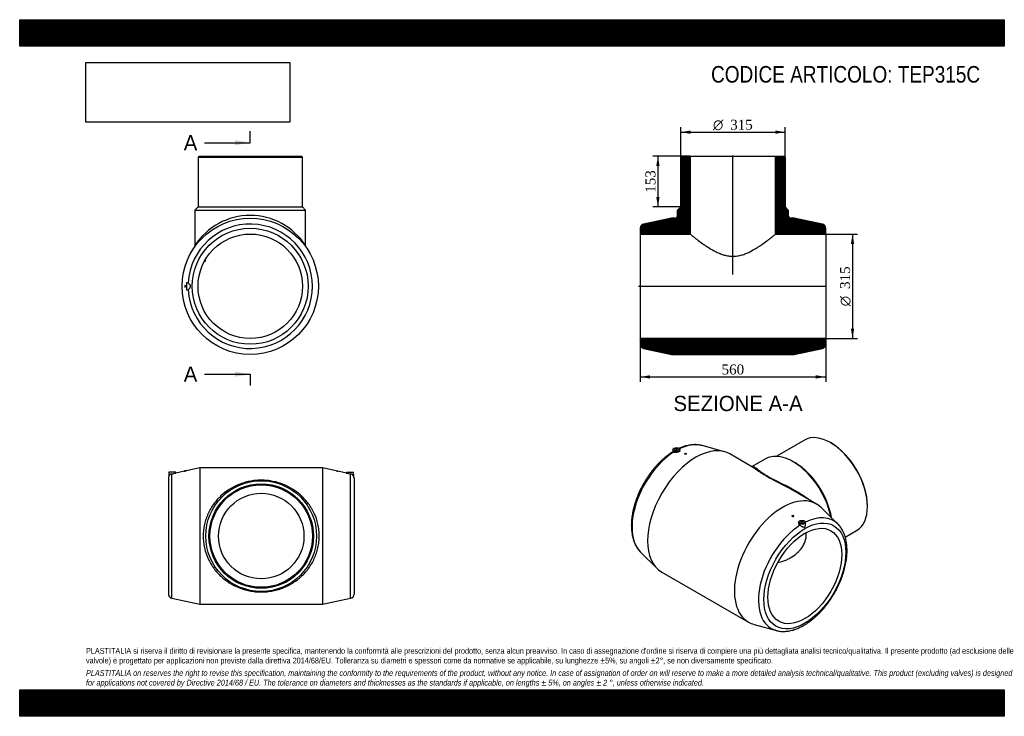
# Model space of a CAD drawing. Header units: millimetres. Extents: x 0 to 2970, y 0 to 2100.
import ezdxf
from ezdxf.enums import TextEntityAlignment as Align
from ezdxf.lldxf.tags import DXFTag

# ---------------------------------------------------------------- set-up
doc = ezdxf.new("R2010")
doc.units = ezdxf.units.MM
doc.header["$LTSCALE"] = 10
for name, color, linetype in [('Default', 7, 'Continuous'), ('DV4_Default', 7, 'Continuous'), ('TEP315C', 7, 'Continuous')]:
    doc.layers.add(name, color=color, linetype=linetype)
doc.styles.add('SEACAD_Solid_Edge_ANSI', font='seans.ttf')
doc.styles.add('SEACAD_Solid_Edge_ANSI1_Symbols', font='semeca1.ttf')
doc.styles.add('SEACAD_Times_New_Roman', font='times.ttf')
tags = doc.linetypes.add('CENTER2', pattern=[28.575, 19.05, -3.175, 3.175, -3.175]).pattern_tags.tags
tags[10:11] = [DXFTag(74, 4), DXFTag(75, 0), DXFTag(340, '0'), DXFTag(46, 0.0), DXFTag(50, 0.0), DXFTag(44, 0.0), DXFTag(45, 0.0)]
tags[8:9] = [DXFTag(74, 4), DXFTag(75, 0), DXFTag(340, '0'), DXFTag(46, 0.0), DXFTag(50, 0.0), DXFTag(44, 0.0), DXFTag(45, 0.0)]
tags[6:7] = [DXFTag(74, 4), DXFTag(75, 0), DXFTag(340, '0'), DXFTag(46, 0.0), DXFTag(50, 0.0), DXFTag(44, 0.0), DXFTag(45, 0.0)]
tags[4:5] = [DXFTag(74, 4), DXFTag(75, 0), DXFTag(340, '0'), DXFTag(46, 0.0), DXFTag(50, 0.0), DXFTag(44, 0.0), DXFTag(45, 0.0)]
doc.dimstyles.new('ANSImm', dxfattribs={"dimtxt": 30, "dimasz": 30, "dimexe": 15, "dimexo": 0, "dimgap": 7.5, "dimtad": 1, "dimdsep": 46, "dimtxsty": 'SEACAD_Times_New_Roman', "dimblk1": '_SE_FILLED', "dimblk2": '_SE_FILLED', "dimsah": 1, "dimcen": 15, "dimazin": 0, "dimtfac": 0.85, "dimtdec": 3, "dimtofl": 0, "dimtmove": 0, "dimatfit": 3, "dimfxl": 1, "dimarcsym": 0})
picture_1 = doc.add_image_def('image1.jpg', size_in_pixel=(4302, 1260))

# ---------------------------------------------------------------- blocks, each defined once
blk = doc.blocks.new('SE')
at = {"layer": 'TEP315C', "color": 7, "linetype": 'Continuous'}
for p, q in [((543.5, 748.8), (502, 740)), ((543.5, 748.8), (543.5, 337.8)), ((913.5, 748.8), (543.5, 748.8)), ((913.5, 748.8), (913.5, 337.8)), ((955.1, 740), (913.5, 748.8)), ((448.5, 718.1), (448.5, 368.5)), ((450, 735.8), (449.6, 723.3)), ((471, 735.8), (450, 735.8)), ((458.8, 355.8), (458.8, 730.5)), ((471.1, 733.4), (471, 735.8)), ((497.1, 738.9), (471.1, 733.4)), ((502, 740.3), (497, 740.3)), ((497, 740.3), (497, 738.9)), ((502, 740), (502, 740.3)), ((955, 740.3), (960, 740.3)), ((955, 740.3), (955, 740)), ((960, 738.9), (960, 740.3)), ((986, 733.4), (960, 738.9)), ((986, 735.8), (1007, 735.8)), ((986, 735.8), (986, 733.4)), ((998.2, 355.8), (998.2, 730.5)), ((1007.5, 723.3), (1007, 735.8)), ((1008.5, 718.1), (1008.5, 368.5)), ((458.8, 355.8), (543.5, 337.8)), ((543.5, 337.8), (913.5, 337.8)), ((913.5, 337.8), (998.2, 355.8))]:
    blk.add_line(p, q, dxfattribs=at)
for radius in [167, 157.5, 154.5, 128.9]:
    blk.add_circle((728.5, 543.3), radius, dxfattribs=at)
for centre, radius, start, end in [((461.5, 718.1), 13, 156.4292, 180), ((461.2, 718), 12.8, 100.7889, 155.6615), ((417.4, 932.8), 206.5, 281.564, 285.0674), ((1001.1, 944.4), 209.6, 257.3039, 258.7013), ((1039.6, 932.8), 206.5, 254.9326, 258.436), ((995.8, 718), 12.8, 24.3385, 79.2111), ((995.5, 718.1), 13, 0, 23.5632), ((461.5, 368.5), 13, 180, 258.0026), ((995.5, 368.5), 13, 281.9974, 0)]:
    blk.add_arc(centre, radius, start, end, dxfattribs=at)
for points, knots in [([(497, 738.9), (497, 738.9), (497.3, 739), (498.2, 739.1), (498.9, 739.3), (500.2, 739.6), (500.8, 739.7), (501.7, 739.9), (502, 740), (502, 740), (502, 740), (502, 740)], [0.1261529, 0.1261529, 0.1261529, 0.1261529, 0.25, 0.25, 0.375, 0.375, 0.5, 0.5, 0.625, 0.625, 0.6263506, 0.6263506, 0.6263506, 0.6263506]), ([(553.5, 543.3), (553.5, 549.3), (553.9, 555.3), (555.2, 567.3), (556.2, 573.1), (558.8, 584.5), (560.3, 590.2), (564.1, 601.1), (566.2, 606.5), (573.4, 622), (579.1, 631.6), (588.9, 644.9), (592.3, 649.2), (599.5, 657.2), (603.2, 661), (614.9, 671.8), (623.3, 678.3), (641.4, 689.7), (650.9, 694.6), (666.1, 700.7), (671.3, 702.6), (679.4, 705), (682.2, 705.7), (687.8, 707.1), (690.6, 707.7), (699.1, 709.4), (704.8, 710.3), (713.7, 711.1), (716.7, 711.4), (722.7, 711.7), (725.7, 711.7), (734.6, 711.7), (740.5, 711.4), (752.3, 710.3), (758.2, 709.4), (775.2, 706), (785.9, 702.8), (806.4, 694.5), (815.9, 689.6), (829.3, 681.1), (833.6, 678.1), (842, 671.6), (846.1, 668.2), (857.9, 657.2), (865, 649.2), (874.7, 636.1), (877.7, 631.6), (881.9, 624.4), (883.3, 622), (885.9, 617), (887.2, 614.4), (893.2, 601.4), (897, 590.5), (900.8, 573.3), (901.9, 567.4), (903.2, 555.5), (903.5, 549.6), (903.5, 537.7), (903.2, 531.7), (901.9, 519.7), (901, 513.9), (898.4, 502.5), (896.9, 496.9), (894.1, 488.7), (893.1, 485.9), (891, 480.6), (889.9, 477.9), (883.9, 464.9), (878.2, 455.4), (868.5, 442.1), (865.1, 437.8), (857.9, 429.7), (854.1, 425.9), (846.3, 418.6), (842.3, 415.1), (833.8, 408.6), (829.5, 405.6), (815.9, 396.9), (806.4, 392), (791.2, 385.9), (785.9, 384.1), (775.1, 380.8), (769.5, 379.4), (758.2, 377.2), (752.4, 376.3), (743.5, 375.4), (740.5, 375.2), (734.5, 374.9), (731.6, 374.8), (722.6, 374.8), (716.7, 375.1), (707.8, 376), (704.9, 376.4), (699, 377.2), (696.2, 377.7), (687.7, 379.4), (682.2, 380.8), (671.4, 384), (666.1, 385.8), (650.8, 392), (641.3, 396.9), (627.8, 405.4), (623.5, 408.5), (615.1, 414.9), (611, 418.4), (599.2, 429.3), (592, 437.3), (582.4, 450.5), (579.4, 455), (573.7, 464.6), (571, 469.7), (563.8, 485.2), (560.1, 496.1), (556.2, 513.4), (555.2, 519.4), (553.9, 531.2), (553.5, 537.3), (553.5, 543.3)], [0, 0, 0, 0, 0.015625, 0.015625, 0.03125, 0.03125, 0.046875, 0.046875, 0.0625, 0.0625, 0.09375, 0.09375, 0.109375, 0.109375, 0.125, 0.125, 0.15625, 0.15625, 0.1875, 0.1875, 0.203125, 0.203125, 0.210937, 0.210937, 0.21875, 0.21875, 0.234375, 0.234375, 0.242187, 0.242187, 0.25, 0.25, 0.265625, 0.265625, 0.28125, 0.28125, 0.3125, 0.3125, 0.34375, 0.34375, 0.359375, 0.359375, 0.375, 0.375, 0.40625, 0.40625, 0.421875, 0.421875, 0.429687, 0.429687, 0.4375, 0.4375, 0.46875, 0.46875, 0.484375, 0.484375, 0.5, 0.5, 0.515625, 0.515625, 0.53125, 0.53125, 0.546875, 0.546875, 0.554687, 0.554687, 0.5625, 0.5625, 0.59375, 0.59375, 0.609375, 0.609375, 0.625, 0.625, 0.640625, 0.640625, 0.65625, 0.65625, 0.6875, 0.6875, 0.703125, 0.703125, 0.71875, 0.71875, 0.734375, 0.734375, 0.742187, 0.742187, 0.75, 0.75, 0.765625, 0.765625, 0.773437, 0.773437, 0.78125, 0.78125, 0.796875, 0.796875, 0.8125, 0.8125, 0.84375, 0.84375, 0.859375, 0.859375, 0.875, 0.875, 0.90625, 0.90625, 0.921875, 0.921875, 0.9375, 0.9375, 0.96875, 0.96875, 0.984375, 0.984375, 1, 1, 1, 1])]:
    blk.add_open_spline(points, degree=3, knots=knots, dxfattribs=at)
blk = doc.blocks.new('SE1')
at = {"layer": 'TEP315C', "color": 7, "linetype": 'Continuous'}
for p, q in [((2367, 832.7), (2282, 783.7)), ((1970.3, 804.1), (1970, 797.3)), ((1991.4, 801.4), (1991.3, 804.1)), ((2125.6, 797.7), (2058.2, 816.1)), ((2447.9, 823.7), (2445.7, 824.9)), ((1978.8, 801.3), (1978.8, 800.8)), ((1982.8, 800.8), (1982.8, 801.3)), ((2005.9, 791.7), (2005.9, 790.7)), ((2010.9, 791.3), (2010.9, 791.7)), ((2210.7, 751.3), (2142.3, 790.8)), ((2249.5, 775.9), (2209.8, 753)), ((2339.7, 763.7), (2333, 767.6)), ((2403.9, 639.8), (2335.5, 679.2)), ((2467.8, 579.6), (2418.2, 628.8)), ((2557.1, 632), (2557.1, 634.5)), ((2329.7, 604.7), (2329.7, 604.3)), ((2334.7, 603.7), (2334.7, 604.7)), ((2349.3, 585.2), (2349.2, 582.7)), ((2357.8, 582.5), (2357.8, 582)), ((2361.8, 582), (2361.8, 582.5)), ((2370.6, 578.7), (2370.3, 585.2)), ((2490.3, 540.2), (2524.5, 559.9)), ((1872.8, 495), (1922.5, 445.8)), ((1936.8, 434.9), (2198.4, 283.8)), ((2215, 276.9), (2282.4, 258.6))]:
    blk.add_line(p, q, dxfattribs=at)
for centre, major_axis, start_param, end_param in [((2445.7, 696.3), (-78.8, 136.4), 3.141593, 6.283185), ((2039.5, 612.9), (-102.7, -178), 3.141593, 6.283185), ((1980.8, 801.3), (-2, 0), 2.647628, 6.283185), ((1979.6, 647.4), (-93.7, -162.4), 3.296944, 3.844935), ((1979.6, 647.4), (-93.7, -162.4), 3.292431, 3.296944), ((2447.9, 697.6), (77.3, -133.8), 0.785398, 2.356194), ((1979.6, 647.4), (-93.7, -162.4), 3.983279, 6.132347), ((1980.8, 801.3), (-2, 0), 0, 0.493965), ((2333, 631.2), (-83.5, 144.6), 4.185145, 6.283185), ((2339.7, 635.1), (-78.8, 136.4), 4.133892, 5.497787), ((2301.1, 461.8), (-102.7, -178), 2.990755, 6.283185), ((2361, 427.2), (-93.7, -162.4), 2.992497, 3.856864), ((2361, 427.2), (-93.7, -162.4), 3.983279, 6.434023), ((2359.8, 582.5), (2, 0), 0, 3.635557), ((2359.8, 582.5), (2, 0), 5.789221, 6.283185), ((2361, 427.2), (-93.7, -162.4), -3.292431, -3.290688), ((2301.1, 461.8), (-102.7, -178), 0, 0.150838), ((2361, 427.2), (-93.7, -162.4), 0.150838, 0.153919)]:
    blk.add_ellipse(centre, major_axis=major_axis, ratio=0.57735, start_param=start_param, end_param=end_param, dxfattribs=at)
for centre, major_axis in [((1980.8, 803.9), (-10.5, 0)), ((1980.8, 803.9), (-5.75, 0)), ((2008.4, 791.7), (-2.5, 0)), ((2368.3, 423), (-87.4, -151.4)), ((2332.2, 604.7), (2.5, 0)), ((2368.3, 423), (-78.7, -136.4)), ((2359.8, 585.1), (10.5, 0)), ((2359.8, 585.1), (5.75, 0))]:
    blk.add_ellipse(centre, major_axis=major_axis, ratio=0.57735, dxfattribs=at)
for points, knots in [([(2057.6, 816.2), (2056.5, 816.5), (2053.8, 817.3), (2048.6, 818.2), (2042.4, 818.8), (2036, 819), (2029.5, 818.7), (2022.8, 817.9), (2016, 816.7), (2009.1, 815), (2002.2, 812.9), (1995.4, 810.4), (1991.1, 808.5), (1989, 807.6)], [0, 0, 0, 0, 0.0425905, 0.1257763, 0.2095137, 0.2938867, 0.3789318, 0.4646389, 0.5509581, 0.6378098, 0.7250977, 0.8127205, 0.8889348, 0.8889348, 0.8889348, 0.8889348]), ([(1970.2, 797.4), (1968, 796), (1964, 793.5), (1957.3, 788.8), (1950.5, 783.6), (1943.7, 778), (1937, 772), (1930.5, 765.7), (1924.1, 759.2), (1917.8, 752.3), (1911.7, 745.1), (1905.8, 737.7), (1900.1, 730.1), (1894.7, 722.2), (1889.4, 714.2), (1884.4, 706), (1879.6, 697.6), (1875.1, 689.1), (1870.8, 680.5), (1866.9, 671.7), (1863.2, 663), (1859.9, 654.1), (1856.9, 645.3), (1854.2, 636.4), (1851.8, 627.6), (1849.7, 618.8), (1848, 610.1), (1846.7, 601.5), (1845.7, 592.9), (1845.1, 584.5), (1844.9, 576.3), (1845, 568.2), (1845.5, 560.3), (1846.4, 552.6), (1847.6, 545.2), (1849.3, 538), (1851.3, 531.1), (1853.7, 524.5), (1856.4, 518.3), (1859.5, 512.4), (1862.9, 506.9), (1866.7, 501.8), (1870.1, 497.7), (1872.2, 495.8), (1872.9, 495)], [0, 0, 0, 0, 0.020527, 0.044871, 0.0692, 0.093511, 0.117802, 0.142073, 0.166324, 0.190557, 0.214774, 0.238977, 0.263169, 0.287351, 0.311526, 0.335698, 0.359868, 0.384039, 0.408214, 0.432396, 0.456586, 0.480787, 0.505003, 0.529236, 0.553488, 0.577762, 0.602059, 0.626381, 0.650729, 0.675102, 0.699498, 0.723913, 0.74834, 0.772766, 0.797176, 0.821548, 0.845858, 0.870077, 0.894175, 0.918122, 0.941892, 0.965469, 0.988849, 1, 1, 1, 1]), ([(1991.4, 801.4), (1991.4, 800.9), (1991.2, 800.3), (1990.3, 799), (1989.4, 798.3), (1987.7, 797.3), (1987.1, 797), (1985.8, 796.5), (1985.1, 796.2), (1983, 795.6), (1981.4, 795.2), (1979.1, 795), (1978.4, 794.9), (1976.9, 794.9), (1976.2, 795), (1974.2, 795.2), (1973.1, 795.5), (1972.1, 796)], [0.2688783, 0.2688783, 0.2688783, 0.2688783, 0.375, 0.375, 0.5, 0.5, 0.5625, 0.5625, 0.625, 0.625, 0.75, 0.75, 0.8125, 0.8125, 0.875, 0.875, 1, 1, 1, 1]), ([(2010.9, 791.3), (2010.9, 791), (2010.6, 790.7), (2009.7, 790.1), (2009.1, 789.9), (2007.7, 789.8), (2007.1, 789.8), (2006.2, 790.1), (2005.9, 790.3), (2005.9, 790.7)], [0.5019086, 0.5019086, 0.5019086, 0.5019086, 0.625, 0.625, 0.75, 0.75, 0.875, 0.875, 1, 1, 1, 1]), ([(2209.8, 753), (2209.7, 752.9), (2209.5, 752.8), (2208.9, 752.6), (2208.6, 752.6), (2208.5, 752.6)], [0, 0, 0, 0, 0.0409349, 0.2315718, 0.3053544, 0.3053544, 0.3053544, 0.3053544]), ([(2209.8, 753), (2209.9, 753), (2210, 753.1), (2210.7, 753.4), (2211.5, 753.5), (2213.2, 753.3), (2214.1, 752.9), (2217.2, 751.3), (2219.8, 749.4), (2224.8, 745.5), (2226.7, 744), (2231, 740.7), (2233.3, 738.9), (2238.8, 735), (2241.9, 732.8), (2248.8, 728.4), (2252.5, 726.1), (2258.7, 722.5), (2260.9, 721.3), (2265.4, 718.8), (2267.7, 717.6), (2274.7, 713.9), (2279.6, 711.4), (2289.7, 706.3), (2294.9, 703.7), (2305.4, 698.6), (2310.6, 696), (2320.9, 690.7), (2326.1, 688), (2336.3, 682.4), (2341.4, 679.5), (2356.5, 670.7), (2366.1, 664.5), (2377.6, 656), (2380, 654.2), (2382.4, 652.3)], [0.6232665, 0.6232665, 0.6232665, 0.6232665, 0.625, 0.625, 0.640625, 0.640625, 0.65625, 0.65625, 0.6875, 0.6875, 0.703125, 0.703125, 0.71875, 0.71875, 0.734375, 0.734375, 0.75, 0.75, 0.7578125, 0.7578125, 0.765625, 0.765625, 0.78125, 0.78125, 0.796875, 0.796875, 0.8125, 0.8125, 0.828125, 0.828125, 0.84375, 0.84375, 0.875, 0.875, 0.8835318, 0.8835318, 0.8835318, 0.8835318]), ([(2315.7, 690.2), (2314.8, 690.6), (2314, 691.1), (2307.9, 694.3), (2302.6, 697.1), (2294.7, 701.1), (2292.1, 702.4), (2286.9, 705.1), (2284.3, 706.4), (2276.7, 710.3), (2271.8, 712.9), (2264.6, 716.7), (2262.3, 718), (2257.7, 720.5), (2255.6, 721.8), (2249.3, 725.4), (2245.4, 727.8), (2238.2, 732.3), (2234.9, 734.5), (2226.1, 740.5), (2221.5, 743.9), (2214.9, 748.7), (2212.6, 750.2), (2210.5, 751.4)], [0.1848934, 0.1848934, 0.1848934, 0.1848934, 0.1875, 0.1875, 0.203125, 0.203125, 0.2109375, 0.2109375, 0.21875, 0.21875, 0.234375, 0.234375, 0.2421875, 0.2421875, 0.25, 0.25, 0.265625, 0.265625, 0.28125, 0.28125, 0.3125, 0.3125, 0.3347132, 0.3347132, 0.3347132, 0.3347132]), ([(2329.7, 604.3), (2329.7, 603.8), (2330, 603.4), (2330.9, 602.6), (2331.5, 602.3), (2332.2, 602.2)], [0.750352, 0.750352, 0.750352, 0.750352, 0.875, 0.875, 1, 1, 1, 1]), ([(2332.2, 602.2), (2332.9, 602.2), (2333.5, 602.3), (2334.5, 602.8), (2334.7, 603.2), (2334.7, 603.7), (2334.7, 603.7), (2334.7, 603.7)], [0, 0, 0, 0, 0.125, 0.125, 0.25, 0.25, 0.2504579, 0.2504579, 0.2504579, 0.2504579]), ([(2282.8, 258.5), (2283.3, 258.4), (2285.6, 257.7), (2290.2, 256.8), (2296.3, 256), (2302.7, 255.7), (2309.2, 255.9), (2315.8, 256.5), (2322.5, 257.6), (2329.4, 259.1), (2336.3, 261.1), (2343.3, 263.6), (2350.4, 266.5), (2357.4, 269.9), (2364.5, 273.6), (2371.5, 277.8), (2378.5, 282.4), (2385.4, 287.4), (2392.2, 292.8), (2399, 298.5), (2405.6, 304.5), (2412.1, 310.9), (2418.5, 317.6), (2424.7, 324.6), (2430.7, 331.8), (2436.6, 339.3), (2442.2, 347), (2447.6, 354.9), (2452.8, 363), (2457.8, 371.3), (2462.4, 379.7), (2466.9, 388.2), (2471, 396.9), (2474.9, 405.6), (2478.5, 414.4), (2481.7, 423.2), (2484.6, 432.1), (2487.2, 440.9), (2489.5, 449.7), (2491.4, 458.5), (2493, 467.2), (2494.3, 475.8), (2495.1, 484.3), (2495.6, 492.7), (2495.8, 500.9), (2495.5, 508.9), (2494.9, 516.7), (2493.9, 524.3), (2492.5, 531.7), (2490.8, 538.8), (2488.7, 545.6), (2486.2, 552.1), (2483.3, 558.2), (2480.1, 564), (2476.6, 569.4), (2472.7, 574.3), (2469.6, 577.9), (2467.9, 579.5), (2467.6, 579.8)], [0, 0, 0, 0, 0.004141, 0.021633, 0.039233, 0.056964, 0.074835, 0.092846, 0.110991, 0.129254, 0.147614, 0.166052, 0.184547, 0.203078, 0.221632, 0.240195, 0.258755, 0.277307, 0.295846, 0.314371, 0.332881, 0.351376, 0.369855, 0.388322, 0.406777, 0.425221, 0.443657, 0.462087, 0.480512, 0.498935, 0.517357, 0.535781, 0.554209, 0.572641, 0.591081, 0.609531, 0.627991, 0.646466, 0.664956, 0.683462, 0.701987, 0.720532, 0.739095, 0.757678, 0.776277, 0.794889, 0.813509, 0.832124, 0.850722, 0.869286, 0.887796, 0.90623, 0.924564, 0.942777, 0.96085, 0.978774, 0.996549, 1, 1, 1, 1]), ([(2349.2, 582.7), (2349.2, 582.4), (2349.2, 582.1), (2349.3, 581.3), (2349.5, 580.7), (2349.9, 579.6), (2350.2, 579.1), (2351.3, 577.5), (2352.3, 576.6), (2353.6, 575.8)], [0.7172736, 0.7172736, 0.7172736, 0.7172736, 0.75, 0.75, 0.8125, 0.8125, 0.875, 0.875, 1, 1, 1, 1]), ([(2353.6, 575.8), (2355.8, 574.3), (2358.5, 572.9), (2362, 571.1), (2363.2, 570.6), (2364.9, 570.1), (2365.4, 570), (2366.5, 570), (2367.1, 570.1), (2368.1, 570.7), (2368.5, 571.1), (2369.2, 572.2), (2369.5, 572.8), (2370.2, 574.7), (2370.5, 576), (2370.6, 577.8), (2370.6, 578.3), (2370.6, 578.7)], [0, 0, 0, 0, 0.25, 0.25, 0.375, 0.375, 0.4375, 0.4375, 0.5, 0.5, 0.5625, 0.5625, 0.625, 0.625, 0.75, 0.75, 0.7944079, 0.7944079, 0.7944079, 0.7944079]), ([(2286.9, 463.5), (2292.2, 464.5), (2297.3, 465.9), (2306.2, 468.9), (2309.9, 470.4), (2317.3, 473.7), (2320.8, 475.5), (2331.2, 481.3), (2337.6, 485.7), (2346.3, 493.2), (2349.1, 495.9), (2354.3, 501.5), (2356.7, 504.5), (2363.3, 513.6), (2366.7, 520.1), (2371.5, 534.1), (2372.8, 541.3), (2372.8, 550.3), (2372.8, 552), (2372.7, 553.8)], [0.3227691, 0.3227691, 0.3227691, 0.3227691, 0.34375, 0.34375, 0.359375, 0.359375, 0.375, 0.375, 0.40625, 0.40625, 0.421875, 0.421875, 0.4375, 0.4375, 0.46875, 0.46875, 0.5, 0.5, 0.5073901, 0.5073901, 0.5073901, 0.5073901])]:
    blk.add_open_spline(points, degree=3, knots=knots, dxfattribs=at)
for points in [[(1972.1, 796), (1970.7, 796.7), (1970, 797.1), (1970, 797.3)], [(2335.5, 679.2), (2329, 683), (2322.4, 686.6), (2315.7, 690.2)]]:
    blk.add_open_spline(points, degree=3, dxfattribs=at)
blk = doc.blocks.new('SE2')
at = {"layer": 'TEP315C', "color": 7, "linetype": 'Continuous'}
for p, q in [((540.9, 1688.8), (537.9, 1685.8)), ((537.9, 1685.8), (852.9, 1685.8)), ((537.9, 1685.8), (537.9, 1535.8)), ((540.9, 1688.8), (849.9, 1688.8)), ((852.9, 1685.8), (849.9, 1688.8)), ((852.9, 1535.8), (852.9, 1685.8)), ((537.9, 1535.8), (528.4, 1526.3)), ((528.4, 1526.3), (862.4, 1526.3)), ((528.4, 1526.3), (528.4, 1418.7)), ((537.9, 1535.8), (852.9, 1535.8)), ((862.4, 1526.3), (852.9, 1535.8)), ((862.4, 1418.7), (862.4, 1526.3)), ((557.8, 1372.9), (560, 1371.7)), ((561.2, 1373.9), (559, 1375.1)), ((560, 1371.7), (561.2, 1373.9)), ((507.8, 1307), (502.9, 1306.8)), ((502.9, 1306.8), (502.9, 1285.8)), ((498.4, 1298.8), (498.4, 1293.8)), ((499.3, 1298.8), (498.4, 1298.8)), ((498.4, 1293.8), (499.3, 1293.8)), ((502.9, 1285.8), (507.8, 1285.7))]:
    blk.add_line(p, q, dxfattribs=at)
for radius in [205.5, 174.8, 157.5]:
    blk.add_circle((695.4, 1296.3), radius, dxfattribs=at)
for centre, radius, start, end in [((695.4, 1311.7), 198.3, 32.6288, 147.3712), ((695.4, 1296.3), 187.5, 183.2251, 176.7749), ((520.6, 1418.5), 7.76, 327.5445, 1.2742), ((870.2, 1418.5), 7.73, 178.3959, 212.1182)]:
    blk.add_arc(centre, radius, start, end, dxfattribs=at)
for points in [[(508.2, 1306.9), (508.1, 1307), (508, 1307), (507.9, 1307)], [(499.3, 1293.8), (499.4, 1293.8), (499.5, 1294.1), (499.6, 1294.5)], [(507.9, 1285.7), (508, 1285.7), (508.1, 1285.7), (508.2, 1285.8)]]:
    blk.add_open_spline(points, degree=3, dxfattribs=at)
for points, knots in [([(508.2, 1285.8), (508.8, 1286.2), (510.2, 1287.7), (512.5, 1290.4), (513.3, 1291.3), (514.4, 1293), (514.8, 1293.6), (515.3, 1294.9), (515.5, 1295.6), (515.5, 1297.1), (515.3, 1297.8), (514.8, 1299.1), (514.4, 1299.7), (513.3, 1301.3), (512.5, 1302.3), (510.9, 1304.1), (510.2, 1304.9), (509, 1306.2), (508.5, 1306.7), (508.2, 1306.9)], [0, 0, 0, 0, 0.25, 0.25, 0.375, 0.375, 0.4375, 0.4375, 0.5, 0.5, 0.5625, 0.5625, 0.625, 0.625, 0.75, 0.75, 0.875, 0.875, 1, 1, 1, 1]), ([(499.6, 1294.5), (499.7, 1295), (499.8, 1295.7), (499.8, 1297), (499.7, 1297.6), (499.6, 1298.6), (499.4, 1298.8), (499.3, 1298.8), (499.3, 1298.8), (499.3, 1298.8)], [0, 0, 0, 0, 0.125, 0.125, 0.25, 0.25, 0.375, 0.375, 0.3758874, 0.3758874, 0.3758874, 0.3758874])]:
    blk.add_open_spline(points, degree=3, knots=knots, dxfattribs=at)
blk = doc.blocks.new('SE4')
at = {"color": 7, "linetype": 'Continuous', "style": 'SEACAD_Solid_Edge_ANSI'}
blk.add_text('A', height=46, dxfattribs=at).set_placement((494.8, 1752.1), align=Align.TOP_LEFT)
blk = doc.blocks.new('SE5')
at = {"color": 7, "linetype": 'Continuous', "style": 'SEACAD_Solid_Edge_ANSI'}
blk.add_text('A', height=46, dxfattribs=at).set_placement((494.8, 1054.3), align=Align.TOP_LEFT)
blk = doc.blocks.new('SEANNOT_GROUP')
at = {"linetype": 'Continuous'}
blk.add_hatch(color=7, dxfattribs=at).paths.add_polyline_path([(649.4, 1721.4), (695.4, 1729.1), (649.4, 1736.8)])
at = {"color": 7, "linetype": 'Continuous'}
blk.add_lwpolyline([(557.4, 1729.1), (695.4, 1729.1)], dxfattribs=at)
blk = doc.blocks.new('SEANNOT_GROUP1')
at = {"linetype": 'Continuous'}
blk.add_hatch(color=7, dxfattribs=at).paths.add_polyline_path([(649.4, 1023.6), (695.4, 1031.3), (649.4, 1038.9)])
at = {"color": 7, "linetype": 'Continuous'}
blk.add_lwpolyline([(557.4, 1031.3), (695.4, 1031.3)], dxfattribs=at)
blk = doc.blocks.new('SE3')
at = {"layer": 'Default', "color": 7, "linetype": 'CENTER2'}
for p, q in [((695.4, 1729.1), (695.4, 1763.6)), ((695.4, 1031.3), (695.4, 996.8))]:
    blk.add_line(p, q, dxfattribs=at)
at = {"layer": 'Default', "color": 7, "linetype": 'CENTER2', "const_width": 0.0001}
blk.add_lwpolyline([(695.4, 1729.1), (695.4, 1031.3)], dxfattribs=at)
at = {"layer": 'Default'}
for name in ['SE4', 'SEANNOT_GROUP', 'SE5', 'SEANNOT_GROUP1']:
    blk.add_blockref(name, (0, 0), dxfattribs=at)
blk = doc.blocks.new('SE6')
at = {"layer": 'TEP315C', "linetype": 'Continuous'}
h = blk.add_hatch(dxfattribs=at)
h.set_pattern_fill('LINE', scale=0.629921, angle=45, style=0)
edge = h.paths.add_edge_path()
edge.add_line((1871.4, 1453.8), (2022.5, 1453.8))
edge.add_line((2022.5, 1453.8), (2022.5, 1688.8))
edge.add_line((2022.5, 1688.8), (1996.9, 1688.8))
edge.add_line((1996.9, 1688.8), (1993.9, 1685.8))
edge.add_line((1993.9, 1685.8), (1993.9, 1535.8))
edge.add_line((1993.9, 1535.8), (1984.4, 1526.3))
edge.add_line((1984.4, 1526.3), (1984.4, 1509.8))
edge.add_arc((1976.4, 1509.8), 8, 270, 360, ccw=False)
edge.add_line((1976.4, 1501.8), (1966.4, 1501.8))
edge.add_line((1966.4, 1501.8), (1881.7, 1483.8))
edge.add_arc((1884.4, 1471.1), 13, 101.9974, 180)
edge.add_line((1871.4, 1471.1), (1871.4, 1453.8))
h = blk.add_hatch(dxfattribs=at)
h.set_pattern_fill('LINE', scale=0.629921, angle=45, style=0)
edge = h.paths.add_edge_path()
edge.add_line((2280.3, 1453.8), (2431.4, 1453.8))
edge.add_line((2431.4, 1453.8), (2431.4, 1471.1))
edge.add_arc((2418.4, 1471.1), 13, 0, 78.0026)
edge.add_line((2421.1, 1483.8), (2336.4, 1501.8))
edge.add_line((2336.4, 1501.8), (2326.4, 1501.8))
edge.add_arc((2326.4, 1509.8), 8, 180, 270, ccw=False)
edge.add_line((2318.4, 1509.8), (2318.4, 1526.3))
edge.add_line((2318.4, 1526.3), (2308.9, 1535.8))
edge.add_line((2308.9, 1535.8), (2308.9, 1685.8))
edge.add_line((2308.9, 1685.8), (2305.9, 1688.8))
edge.add_line((2305.9, 1688.8), (2280.3, 1688.8))
edge.add_line((2280.3, 1688.8), (2280.3, 1453.8))
h = blk.add_hatch(dxfattribs=at)
h.set_pattern_fill('LINE', scale=0.629921, angle=45, style=0)
edge = h.paths.add_edge_path()
edge.add_line((1871.4, 1138.8), (1871.4, 1121.6))
edge.add_arc((1884.4, 1121.6), 13, 180, 258.0026)
edge.add_line((1881.7, 1108.8), (1966.4, 1090.8))
edge.add_line((1966.4, 1090.8), (2336.4, 1090.8))
edge.add_line((2336.4, 1090.8), (2421.1, 1108.8))
edge.add_arc((2418.4, 1121.6), 13, 281.9974, 360)
edge.add_line((2431.4, 1121.6), (2431.4, 1138.8))
edge.add_line((2431.4, 1138.8), (1871.4, 1138.8))
at = {"layer": 'DV4_Default', "color": 7, "linetype": 'CENTER2'}
for p, q in [((2151.4, 1331.9), (2151.4, 1690.6)), ((1866.3, 1296.3), (2433.1, 1296.3))]:
    blk.add_line(p, q, dxfattribs=at)
at = {"layer": 'TEP315C', "color": 7, "linetype": 'Continuous'}
for p, q in [((1993.9, 1685.8), (1996.9, 1688.8)), ((1993.9, 1535.8), (1993.9, 1685.8)), ((1996.9, 1688.8), (2022.5, 1688.8)), ((2022.5, 1688.8), (2280.3, 1688.8)), ((2022.5, 1688.8), (2022.5, 1453.8)), ((2280.3, 1453.8), (2280.3, 1688.8)), ((2280.3, 1688.8), (2305.9, 1688.8)), ((2305.9, 1688.8), (2308.9, 1685.8)), ((2308.9, 1685.8), (2308.9, 1535.8)), ((1984.4, 1526.3), (1993.9, 1535.8)), ((1984.4, 1509.8), (1984.4, 1526.3)), ((2308.9, 1535.8), (2318.4, 1526.3)), ((2318.4, 1526.3), (2318.4, 1509.8)), ((1966.4, 1501.8), (1881.7, 1483.8)), ((1976.4, 1501.8), (1966.4, 1501.8)), ((2336.4, 1501.8), (2326.4, 1501.8)), ((2421.1, 1483.8), (2336.4, 1501.8)), ((1871.4, 1471.1), (1871.4, 1453.8)), ((2431.4, 1453.8), (2431.4, 1471.1)), ((1871.4, 1453.8), (1871.4, 1138.8)), ((1871.4, 1453.8), (2022.5, 1453.8)), ((2280.3, 1453.8), (2431.4, 1453.8)), ((2431.4, 1453.8), (2431.4, 1138.8)), ((1871.4, 1138.8), (1871.4, 1121.6)), ((2431.4, 1138.8), (1871.4, 1138.8)), ((2431.4, 1121.6), (2431.4, 1138.8)), ((1881.7, 1108.8), (1966.4, 1090.8)), ((2336.4, 1090.8), (2421.1, 1108.8)), ((1966.4, 1090.8), (2336.4, 1090.8))]:
    blk.add_line(p, q, dxfattribs=at)
for centre, radius, start, end in [((1976.4, 1509.8), 8, 270, 0), ((2326.4, 1509.8), 8, 180, 270), ((1884.4, 1471.1), 13, 101.9974, 180), ((2418.4, 1471.1), 13, 0, 78.0026), ((1884.4, 1121.6), 13, 180, 258.0026), ((2418.4, 1121.6), 13, 281.9974, 0)]:
    blk.add_arc(centre, radius, start, end, dxfattribs=at)
blk.add_open_spline([(2022.5, 1453.8), (2022.5, 1453.8), (2023.4, 1453.1), (2026.2, 1450.8), (2027.3, 1449.9), (2030, 1447.8), (2031.5, 1446.5), (2034.9, 1443.8), (2036.8, 1442.3), (2040.9, 1439.1), (2043.1, 1437.4), (2050.2, 1432), (2055.4, 1428.2), (2064, 1422.1), (2066.9, 1420.1), (2073.2, 1415.9), (2076.4, 1413.8), (2086.3, 1407.7), (2093.3, 1403.7), (2104.6, 1398.2), (2108.5, 1396.4), (2116.6, 1393.2), (2120.7, 1391.8), (2129.2, 1389.4), (2133.5, 1388.5), (2142.5, 1387.2), (2147, 1386.8), (2155.9, 1386.8), (2160.4, 1387.2), (2167, 1388.2), (2169.3, 1388.6), (2173.6, 1389.5), (2175.8, 1390.1), (2182.1, 1391.8), (2186.2, 1393.3), (2194.3, 1396.4), (2198.2, 1398.2), (2209.5, 1403.7), (2216.5, 1407.7), (2226.4, 1413.9), (2229.6, 1416), (2235.8, 1420.1), (2238.8, 1422.2), (2247.4, 1428.2), (2252.6, 1432.1), (2259.6, 1437.4), (2261.8, 1439.1), (2266, 1442.3), (2267.9, 1443.8), (2271.3, 1446.5), (2272.8, 1447.8), (2275.4, 1449.9), (2276.6, 1450.8), (2279.3, 1453.1), (2280.3, 1453.8), (2280.3, 1453.8)], degree=3, knots=[0, 0, 0, 0, 0.0625, 0.0625, 0.09375, 0.09375, 0.125, 0.125, 0.15625, 0.15625, 0.1875, 0.1875, 0.25, 0.25, 0.28125, 0.28125, 0.3125, 0.3125, 0.375, 0.375, 0.40625, 0.40625, 0.4375, 0.4375, 0.46875, 0.46875, 0.5, 0.5, 0.53125, 0.53125, 0.546875, 0.546875, 0.5625, 0.5625, 0.59375, 0.59375, 0.625, 0.625, 0.6875, 0.6875, 0.71875, 0.71875, 0.75, 0.75, 0.8125, 0.8125, 0.84375, 0.84375, 0.875, 0.875, 0.90625, 0.90625, 0.9375, 0.9375, 1, 1, 1, 1], dxfattribs=at)
blk = doc.blocks.new('DMBLK33')
at = {"layer": 'Default', "linetype": 'Continuous'}
for points in [[(1901.4, 1018.1), (1901.4, 1028.1), (1871.4, 1023.1)], [(2401.4, 1018.1), (2431.4, 1023.1), (2401.4, 1028.1)]]:
    blk.add_hatch(color=7, dxfattribs=at).paths.add_polyline_path(points)
at = {"layer": 'Default', "color": 7, "linetype": 'Continuous'}
for p, q in [((1871.4, 1138.8), (1871.4, 1008.1)), ((2431.4, 1138.8), (2431.4, 1008.1)), ((1871.4, 1023.1), (2431.4, 1023.1))]:
    blk.add_line(p, q, dxfattribs=at)
at = {"layer": 'Default', "color": 7, "linetype": 'Continuous', "style": 'SEACAD_Times_New_Roman'}
blk.add_text('560', height=30, dxfattribs=at).set_placement((2117.3, 1060.6), align=Align.TOP_LEFT)
blk = doc.blocks.new('_SE_FILLED')
at = {"color": 0}
blk.add_line((0, 0), (-1, 0), dxfattribs=at)
blk.add_solid([(0, 0), (-1, -0.1665), (-1, 0.1665), (0, 0)], dxfattribs=at)
blk = doc.blocks.new('GDimGGroup')
at = {"layer": 'Default', "linetype": 'Continuous'}
for points in [[(2517.2, 1423.8), (2512.2, 1453.8), (2507.2, 1423.8)], [(2517.2, 1168.8), (2507.2, 1168.8), (2512.2, 1138.8)]]:
    blk.add_hatch(color=7, dxfattribs=at).paths.add_polyline_path(points)
at = {"layer": 'Default', "color": 7, "linetype": 'Continuous'}
for p, q in [((2431.4, 1453.8), (2527.2, 1453.8)), ((2512.2, 1453.8), (2512.2, 1138.8)), ((2431.4, 1138.8), (2527.2, 1138.8))]:
    blk.add_line(p, q, dxfattribs=at)
for s, style, p in [('315', 'SEACAD_Times_New_Roman', (2474.7, 1288.3)), ('O', 'SEACAD_Solid_Edge_ANSI1_Symbols', (2474.7, 1236.1))]:
    blk.add_text(s, height=30, rotation=90, dxfattribs=dict(at, style=style)).set_placement(p, align=Align.TOP_LEFT)
blk = doc.blocks.new('GDimGGroup1')
at = {"layer": 'Default', "linetype": 'Continuous'}
for points in [[(2023.9, 1766), (1993.9, 1761), (2023.9, 1756)], [(2278.9, 1766), (2278.9, 1756), (2308.9, 1761)]]:
    blk.add_hatch(color=7, dxfattribs=at).paths.add_polyline_path(points)
at = {"layer": 'Default', "color": 7, "linetype": 'Continuous'}
for p, q in [((1993.9, 1610.8), (1993.9, 1776)), ((1993.9, 1761), (2308.9, 1761)), ((2308.9, 1610.8), (2308.9, 1776))]:
    blk.add_line(p, q, dxfattribs=at)
for s, style, p in [('O', 'SEACAD_Solid_Edge_ANSI1_Symbols', (2091.1, 1798.5)), ('315', 'SEACAD_Times_New_Roman', (2143.4, 1798.5))]:
    blk.add_text(s, height=30, dxfattribs=dict(at, style=style)).set_placement(p, align=Align.TOP_LEFT)
blk = doc.blocks.new('DMBLK34')
at = {"layer": 'Default', "linetype": 'Continuous'}
for points in [[(1920.1, 1658.8), (1930.1, 1658.8), (1925.1, 1688.8)], [(1920.1, 1565.8), (1925.1, 1535.8), (1930.1, 1565.8)]]:
    blk.add_hatch(color=7, dxfattribs=at).paths.add_polyline_path(points)
at = {"layer": 'Default', "color": 7, "linetype": 'Continuous'}
for p, q in [((2022.5, 1688.8), (1910.1, 1688.8)), ((1925.1, 1688.8), (1925.1, 1535.8)), ((1993.9, 1535.8), (1910.1, 1535.8))]:
    blk.add_line(p, q, dxfattribs=at)
at = {"layer": 'Default', "color": 7, "linetype": 'Continuous', "style": 'SEACAD_Times_New_Roman'}
blk.add_text('153', height=30, rotation=90, dxfattribs=at).set_placement((1887.6, 1578.2), align=Align.TOP_LEFT)

msp = doc.modelspace()

# ---------------------------------------------------------------- hatches: boundary and pattern name
at = {"layer": 'Default', "linetype": 'Continuous'}
h = msp.add_hatch(dxfattribs=at)
h.set_pattern_fill('LINE', scale=0.629921, angle=45, style=0)
h.paths.add_polyline_path([(2970, 2020), (2970, 2100), (0, 2100), (0, 2020)])
for points in [[(2970, 2020), (2970, 2100), (0, 2100), (0, 2020)], [(2970, 0), (2970, 80), (0, 80), (0, 0)]]:
    msp.add_hatch(color=7, dxfattribs=at).paths.add_polyline_path(points)
h = msp.add_hatch(dxfattribs=at)
h.set_pattern_fill('LINE', scale=0.629921, angle=45, style=0)
h.paths.add_polyline_path([(2970, 0), (2970, 80), (0, 80), (0, 0)])

# ---------------------------------------------------------------- linework, layer by layer
at = {"layer": 'Default', "color": 7, "linetype": 'Continuous'}
for p, q in [((0, 2100), (2970, 2100)), ((0, 2020), (0, 2100)), ((2970, 2100), (2970, 2020)), ((2970, 2020), (0, 2020)), ((0, 80), (2970, 80)), ((0, 0), (0, 80)), ((2970, 80), (2970, 0)), ((2970, 0), (0, 0))]:
    msp.add_line(p, q, dxfattribs=at)

# ---------------------------------------------------------------- block references
at = {"layer": 'Default'}
for name in ['GDimGGroup1', 'SE3', 'SE2', 'SE6', 'GDimGGroup', 'SE1', 'SE']:
    msp.add_blockref(name, (0, 0), dxfattribs=at)

# ---------------------------------------------------------------- texts
at = {"layer": 'Default', "color": 7, "linetype": 'Continuous', "style": 'SEACAD_Solid_Edge_ANSI'}
msp.add_text('SEZIONE A-A', height=46, dxfattribs=at).set_placement((1972.07, 966.171), align=Align.TOP_LEFT)
at = {"layer": 'Default', "attachment_point": 1}
for s, insert, char_height, width in [('{\\fArial Narrow|b0||i0||c0|p34;\\C7;\\H50.;\\W1.;CODICE ARTICOLO: TEP315C}', (2085.458, 1960.335), 50, 848.10124), ("{\\fArial Narrow|b0||i0||c0|p34;\\C7;\\H17.5;\\W1.;PLASTITALIA si riserva il diritto di revisionare la presente specifica, mantenendo la conformità alle prescrizioni del prodotto, senza alcun preavviso. In caso di assegnazione d'ordine si riserva di compiere una più dettagliata analisi tecnico/qualitativa. Il presente prodotto (ad esclusione delle \\P}{\\fArial Narrow|b0||i0||c0|p34;\\C7;\\H17.5;\\W1.;valvole) è progettato per applicazioni non previste dalla direttiva 2014/68/EU. Tolleranza su diametri e spessori come da normative se applicabile, su lunghezze ±5%, su angoli ±2°, se non diversamente specificato.\\P}{\\fArial Narrow|b0||i0||c0|p34;\\C7;\\H5.;\\W1.;   \\P}{\\fArial Narrow|b0||i1||c0|p34;\\C7;\\H17.5;\\W1.;PLASTITALIA on reserves the right to revise this specification, maintaining the conformity to the requirements of the product, without any notice. In case of assignation of order on will reserve to make a more detailed analysis technical/qualitative. This product (excluding valves) is designed \\P}{\\fArial Narrow|b0||i1||c0|p34;\\C7;\\H17.5;\\W1.;for applications not covered by Directive 2014/68 / EU. The tolerance on diameters and thicknesses as the standards if applicable, on lengths ± 5%, on angles ± 2 °, unless otherwise indicated.\\P}", (200, 206.024), 17.5, 2570)]:
    msp.add_mtext(s, dxfattribs=dict(at, insert=insert, char_height=char_height, width=width))

# ---------------------------------------------------------------- dimensions: what is measured, and where the dimension line sits
at = {"layer": 'Default', "color": 7, "linetype": 'Continuous'}
for base, p1, p2, angle, picture, middle, dimtype in [((1925.094, 1535.836), (2022.474, 1688.836), (1993.874, 1535.836), 90, 'DMBLK34', (1925.094, 1612.336), 160), ((1871.374, 1023.139), (1871.374, 1138.836), (2431.374, 1138.836), 0, 'DMBLK33', (2151.374, 1023.139), 161)]:
    dim = msp.add_linear_dim(base=base, p1=p1, p2=p2, angle=angle, text='\\A1;<>', dimstyle='ANSImm', dxfattribs=at)
    dim.commit()
    dim.dimension.update_dxf_attribs({"geometry": picture, "text_midpoint": middle, "dimtype": dimtype})

# ---------------------------------------------------------------- pictures from other files: only their frames are drawn
image = msp.add_image(picture_1, insert=(200, 1791.032), size_in_units=(614.571, 180))
image.dxf.flags = 7

doc.saveas('drawing.dxf')
